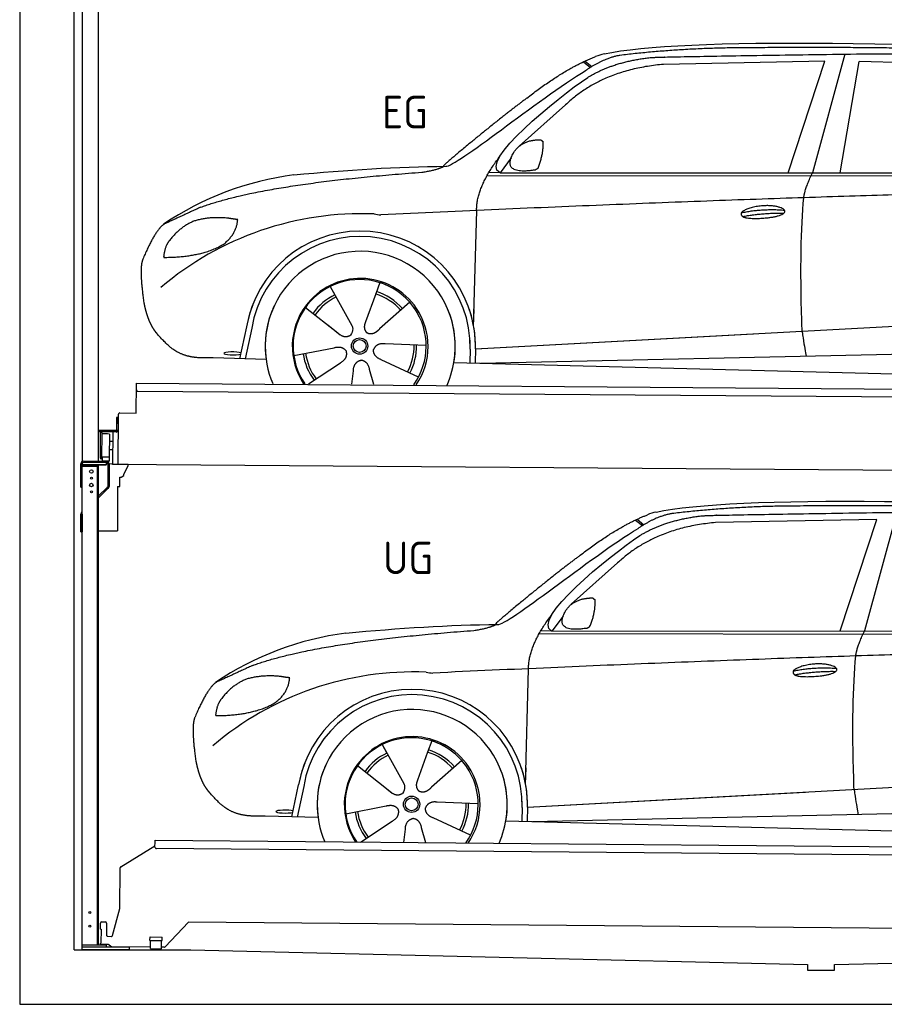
# Model space of a CAD drawing. Header units: millimetres. Extents: x -411 to 6777, y 0 to 6427.
# Tile 1 of 6: x 0 to 3183, y 0 to 3626. Entities that reach past the tile are written whole.
import ezdxf

# ---------------------------------------------------------------- set-up
doc = ezdxf.new("R2010")
doc.units = ezdxf.units.MM
for name, color, linetype, lineweight in [('car', 10, 'Continuous', 25), ('Gebäude', 7, 'Continuous', 25), ('Logo', 7, 'Continuous', 25), ('Plattform', 7, 'Continuous', 25), ('Ständer hinten', 7, 'Continuous', 25)]:
    doc.layers.add(name, color=color, linetype=linetype, lineweight=lineweight)
doc.styles.get("Standard").update_dxf_attribs({"font": 'ISOCP.SHX'})

# ---------------------------------------------------------------- blocks, each defined once
blk = doc.blocks.new('UG Plattfrom Gl550')
at = {"layer": 'Plattform'}
for p, q in [((371.8, 506.3), (498.1, 583.5)), ((498.1, 578.8), (498.2, 597.8)), ((498.2, 597.8), (498.3, 603.8)), ((498.3, 603.8), (5435.1, 560.7)), ((5429.8, 530.7), (503, 573.7)), ((368.7, 352.3), (369.4, 502.1)), ((342.2, 253.9), (368.7, 352.3)), ((297.4, 276.5), (297.6, 298.5)), ((302.6, 303.5), (314.6, 303.4)), ((319.6, 298.3), (319.2, 255.3)), ((621.4, 302.7), (535.3, 212)), ((5347, 261.5), (621.4, 302.7)), ((297.4, 276.5), (299.7, 276.5)), ((299.7, 276.5), (299.3, 225.5)), ((296.9, 220.5), (297, 225.5)), ((325.2, 220.3), (296.9, 220.5)), ((299.3, 225.5), (297, 225.5)), ((324.2, 250.3), (337.3, 250.2)), ((335.5, 213.3), (328.3, 219.2)), ((479.6, 234.9), (479.7, 247.9)), ((479.6, 234.9), (524.6, 234.5)), ((479.7, 247.9), (524.7, 247.5)), ((481.8, 204.9), (482.1, 234.9)), ((521.8, 204.6), (522.1, 234.6)), ((524.6, 234.5), (524.7, 247.5)), ((481.8, 210.9), (338.6, 212.2)), ((481.8, 204.9), (521.8, 204.6)), ((531.7, 210.5), (521.8, 210.6))]:
    blk.add_line(p, q, dxfattribs=at)
for centre, start, end in [((503.1, 578.7), 179.5, 269.5), ((374.4, 502.1), 121.4261, 179.5), ((302.6, 298.5), 89.5, 179.5), ((314.6, 298.4), 359.5, 89.5), ((324.2, 255.3), 179.5, 269.5), ((337.4, 255.2), 269.5, 344.9258), ((325.1, 215.3), 50.8402, 89.5), ((338.6, 217.2), 230.8402, 269.5), ((531.7, 215.5), 269.5, 316.4902)]:
    blk.add_arc(centre, 5, start, end, dxfattribs=at)
blk = doc.blocks.new('Palette EG Gl550')
at = {"layer": 'Plattform'}
for p, q in [((428.6, 2177), (429.5, 2287)), ((429.5, 2287), (5467.3, 2248)), ((5462.1, 2218), (434.2, 2257)), ((368.6, 2177.5), (428.6, 2177)), ((356.5, 2160.3), (356.1, 2114.3)), ((363.5, 2160.2), (356.5, 2160.3)), ((358.1, 2113.3), (358.5, 2160.3)), ((362.6, 1987.5), (363.6, 2172.5)), ((354.1, 2112.3), (292.8, 2112.8)), ((293.1, 2112.8), (293.1, 2107.8)), ((293.1, 2110.8), (355.1, 2110.3)), ((355.1, 2107.3), (293.1, 2107.8)), ((297.3, 2010.5), (298, 2104.5)), ((302, 2104.5), (301.3, 2010.5)), ((342.6, 2107.4), (341.7, 1987.7)), ((355.1, 2107.3), (355.1, 2110.3)), ((363.1, 2113.2), (358.1, 2113.3)), ((358.2, 2113.3), (363.1, 2113.2)), ((330, 2099.4), (329.3, 2015.2)), ((342.3, 2071.9), (329.8, 2072.3)), ((342.1, 2041.7), (329.5, 2041.8)), ((328.9, 2015), (303.9, 2015)), ((303.9, 2015), (303.9, 2000)), ((328.9, 2015), (303.9, 2015)), ((303.9, 2015), (303.9, 2000)), ((303.9, 2000), (328.9, 2000)), ((328.9, 2000), (303.9, 2000)), ((328.9, 2015), (328.9, 2000)), ((328.9, 2015), (328.9, 2000)), ((5465, 1948), (341.7, 1987.7))]:
    blk.add_line(p, q, dxfattribs=at)
for centre, radius, start, end in [((434.3, 2262), 5, 179.556, 269.556), ((368.6, 2172.5), 5, 89.556, 179.556), ((300, 2104.5), 2, 359.3444, 179.3444), ((354.1, 2114.3), 2.01, 269.7445, 359.3674), ((355.1, 2113.3), 3, 269.7663, 359.5554), ((355.1, 2113.3), 6, 269.556, 359.556), ((355.1, 2113.3), 6, 269.5566, 359.5553), ((302.4, 2100.4), 0.4, 179.3444, 271.7264), ((313.4, 1773.4), 326.8, 87.1681, 91.938), ((329.6, 2099.4), 0.4, 359.3444, 86.9565), ((299.3, 2010.5), 2, 179.3444, 359.3444), ((301.7, 2014.6), 0.4, 86.9623, 179.3444), ((302.7, 2023.3), 8.39, 263.3001, 278.0521), ((328.9, 2015.2), 0.4, 267.6536, 359.3444)]:
    blk.add_arc(centre, radius, start, end, dxfattribs=at)
blk = doc.blocks.new('Ständer hinten')
at = {"layer": 'Ständer hinten'}
for p, q in [((229.9, 5012), (229.9, 1998.6)), ((229.9, 5012), (289.9, 5012)), ((289.9, 2000), (289.9, 5012)), ((289.9, 4892), (312.9, 4892)), ((312.9, 4892), (312.9, 4540.7)), ((312.9, 4450.8), (312.9, 4390.7)), ((312.9, 4390.7), (289.9, 4391)), ((318.9, 1995), (235, 1995)), ((318.9, 1995), (318.9, 1987)), ((230, 1990), (230, 1987)), ((230, 1987), (318.9, 1987))]:
    blk.add_line(p, q, dxfattribs=at)
blk = doc.blocks.new('Car_EG')
at = {"layer": 'car'}
for p, q in [((3037.9, 3498.8), (2918.5, 3061.9)), ((2075.4, 3470.6), (2101.4, 3450.1)), ((2081.3, 3473.3), (2106.7, 3453.2)), ((2964.5, 3473), (2370.7, 3461.1)), ((2828.5, 3061.9), (2964.5, 3473)), ((3020.2, 3062), (3091, 3471.1)), ((3792.6, 3454.8), (3091, 3471.1)), ((2009.8, 3312.5), (1839, 3160.1)), ((1809.4, 3117), (1768.3, 3061.3)), ((1721.3, 3052.4), (4364.6, 3049.2)), ((1768.3, 3061.3), (1727, 3062.4)), ((1768.3, 3061.3), (4420.2, 3062.7)), ((1671.2, 2497.6), (1682.3, 2923.1)), ((1325.6, 2657.3), (1310.5, 2615.6)), ((1143.3, 2643.6), (1160.5, 2612.6)), ((1143.5, 2643.6), (1222.8, 2499.9)), ((1310.5, 2615.6), (1273.2, 2512.5)), ((1435.9, 2585.1), (1325, 2487)), ((1052.3, 2566.4), (1171, 2472.3)), ((1671.2, 2497.6), (1672.8, 2558.3)), ((1133.8, 2501.8), (1180.1, 2465.1)), ((1273.2, 2512.5), (1269.4, 2502.2)), ((1677.7, 2413), (3547.7, 2515.1)), ((810, 2377.3), (835.6, 2494.9)), ((854.1, 2489.5), (829.5, 2376.7)), ((1677.7, 2413), (2701.8, 2469)), ((1496.5, 2425.5), (1345.2, 2431.8)), ((1009, 2388.8), (1157.7, 2417.7)), ((1658.1, 2412.4), (1656.8, 2362)), ((1677.7, 2413), (1676.5, 2361.5)), ((1697, 2360.9), (3582.9, 2402.3)), ((907, 2374.7), (712.8, 2379.9)), ((1063.5, 2284.5), (1180.5, 2362.2)), ((1468.3, 2309.5), (1331, 2373.5)), ((1598.6, 2363.5), (3647.1, 2310.1)), ((1222.2, 2283.1), (1228.3, 2332.6)), ((1303.4, 2282.4), (1288.2, 2337.1))]:
    blk.add_line(p, q, dxfattribs=at)
for radius in [30.1, 23.6]:
    blk.add_circle((1251.5, 2423.8), radius, dxfattribs=at)
for centre, radius, start, end in [((2188.5, 3329.2), 174.5, 102.3489, 113.0153), ((1156.1, 1941.5), 1122.3, 97.5147, 123.9129), ((1259.2, 1770.1), 1141.2, 87.724, 130.3913), ((1332, 3024.5), 117.4, 256.4608, 268.6636), ((1253.6, 2422.9), 424.2, 10.1481, 170.2223), ((1253.4, 2422.7), 404.8, 358.5419, 170.499), ((1253.6, 2422.9), 350, 350.2258, 187.9239), ((1251.5, 2423.8), 245, 51.7123, 188.2101), ((1253.6, 2422.9), 250, 34.003, 143.5989), ((1251.5, 2423.8), 245, 30.221, 72.4019), ((1251.5, 2423.8), 209.6, 115.7372, 144.8747), ((1251.5, 2423.8), 200.6, 41.1155, 72.9111), ((1251.5, 2423.8), 209.6, 41.1302, 72.8747), ((1253.6, 2422.9), 424.2, 158.9384, 170.2223), ((1251.5, 2423.8), 200.6, 115.5705, 145.0215), ((1253.6, 2422.9), 350, 154.4856, 203.0931), ((1253.6, 2422.9), 350, 154.4856, 157.347), ((1253.6, 2422.9), 250, 143.5989, 213.5789), ((1251.5, 2423.8), 245, 144.4019, 214.6129), ((1253.6, 2422.9), 250, 143.5989, 147.9713), ((1251.5, 2423.8), 245, 143.0042, 147.4925), ((1251.5, 2423.8), 200.6, 41.1155, 44.3784), ((1251.5, 2423.8), 245, 324.3871, 34.5977), ((1253.6, 2422.9), 250, 325.4211, 34.003), ((1253.6, 2422.9), 250, 29.7422, 34.003), ((1253.6, 2422.9), 350, 350.2258, 23.1163), ((1253.6, 2422.9), 424.2, 358.6661, 18.6635), ((1253.6, 2422.9), 350, 335.9069, 11.3993), ((1253.6, 2422.9), 404.6, 358.5068, 9.6777), ((1253.6, 2422.9), 424.2, 358.6661, 9.1695), ((1251.5, 2423.8), 209.6, 187.7372, 216.8747), ((1251.5, 2423.8), 200.6, 187.5904, 217.0215), ((1251.5, 2423.8), 200.6, 331.5904, 1.0215), ((1251.5, 2423.8), 209.6, 331.7372, 0.8747)]:
    blk.add_arc(centre, radius, start, end, dxfattribs=at)
blk.add_ellipse((785.5, 2396.9), major_axis=(33.6, -0.3), ratio=0.157274, start_param=0.513473, end_param=5.704241, dxfattribs=at)
for points, degree in [([(2151.2, 3499.7), (2438.8, 3561.3), (3323.8, 3548), (4495.8, 3484.7)], 3), ([(2681.9, 3522.1), (2439, 3522), (2209.6, 3494.1)], 2), ([(3646, 3507.4), (3297.8, 3526.8), (2681.9, 3522.1)], 2), ([(1866.9, 3336.8), (2008, 3447.1), (2120.2, 3489.8)], 2), ([(2209.6, 3494.1), (2153.4, 3485.1), (2085, 3439.8)], 2), ([(2091.3, 3413.1), (2185.1, 3470.8), (2320.7, 3486)], 2), ([(2370.7, 3461.1), (2146.6, 3441.8), (2009.8, 3312.5)], 2), ([(1568.6, 3085.8), (1604.3, 3082), (1906.5, 3330.9), (2085, 3439.8)], 3), ([(1768.3, 3061.3), (1685.3, 3101.4), (1979.2, 3337.7), (2091.3, 3413.1)], 3), ([(1866.9, 3336.8), (1785.8, 3276.3), (1683.4, 3192.9), (1554.1, 3087.7), (1560, 3085.7)], 4), ([(1817.6, 3134.6), (1834.1, 3164.9), (1876.9, 3179)], 2), ([(1876.9, 3179), (1905.6, 3184.7), (1918.5, 3183.5)], 2), ([(1908.1, 3079.4), (1929.6, 3132.4), (1927, 3177.3)], 2), ([(1918.5, 3183.5), (1924.5, 3177.4), (1927, 3177.3)], 2), ([(1682.3, 2923.1), (1679.9, 3006.7), (1768.8, 3124)], 2), ([(1894.6, 3071.7), (1772.4, 3053), (1817.6, 3134.6)], 2), ([(1009.4, 3054.2), (1205.7, 3072.1), (1390.9, 3085.2), (1568.6, 3085.8)], 3), ([(1480.7, 3063.9), (1533.9, 3071.8), (1559.7, 3084.7)], 2), ([(667.1, 2935.4), (903.7, 3022), (1480.7, 3063.9)], 2), ([(1894.6, 3071.7), (1900.7, 3073.5), (1908.1, 3079.4)], 2), ([(2886.6, 2970), (2889.7, 3001), (2918.5, 3061.9)], 2), ([(4638.8, 2991), (3762.4, 3019.4), (1329.3, 2907.2)], 2), ([(667.1, 2935.4), (532.9, 2873.5)], 1), ([(2656.5, 2914.7), (2732, 2930.9), (2815.5, 2924.4)], 2), ([(2661.4, 2900.8), (2735.6, 2914.7), (2813.5, 2913.3)], 2), ([(532.9, 2873.5), (498.2, 2850.8), (453.2, 2743.7)], 2), ([(643.1, 2884.4), (590.8, 2863.7), (552.7, 2813.7)], 2), ([(770, 2894.2), (702.5, 2901.9), (643.1, 2884.4)], 2), ([(752.9, 2800.7), (798.9, 2837.7), (802.6, 2889.5)], 2), ([(802.6, 2889.5), (784.9, 2891.6), (770, 2894.2)], 2), ([(552.7, 2813.7), (534.5, 2793.9), (529.7, 2752.6)], 2), ([(531, 2750.3), (675.7, 2750.9), (752.9, 2800.7)], 2), ([(453.2, 2743.7), (446.7, 2727.8), (444.7, 2699.3), (445.7, 2666.9), (456.9, 2583.7)], 4), ([(529.7, 2752.6), (533.1, 2752.5), (531, 2750.3)], 2), ([(1171, 2472.3), (1194.3, 2450.4), (1217.6, 2463.8)], 2), ([(1345.2, 2431.8), (1313.5, 2435.8), (1302.5, 2411.3)], 2), ([(1157.7, 2417.7), (1188.4, 2426.4), (1203, 2403.9)], 2), ([(1180.5, 2362.2), (1208.5, 2377.6), (1203, 2403.9)], 2), ([(1331, 2373.5), (1301, 2384.5), (1302.5, 2411.3)], 2), ([(1228.3, 2332.6), (1229.5, 2364.6), (1255.5, 2371.5)], 2), ([(1288.2, 2337.1), (1282.2, 2368.5), (1255.5, 2371.5)], 2)]:
    blk.add_open_spline(points, degree=degree, dxfattribs=at)
for points, degree, knots in [([(2320.7, 3486), (2347.3, 3488), (2486.7, 3489.9), (3508.2, 3510), (4128.4, 3503.6), (4583.8, 3331), (4560.1, 3157.3)], 4, [0.0821318, 0.0821318, 0.0821318, 0.0821318, 0.0821318, 0.258851, 0.508851, 1, 1, 1, 1, 1]), ([(2656.5, 2914.7), (2660.7, 2919.8), (2681.9, 2935.9), (2764.7, 2955.3), (2879.8, 2918.1), (2770.8, 2890.5), (2686, 2891.9), (2651.7, 2895.8), (2656.5, 2914.7)], 5, [0, 0, 0, 0, 0, 0, 0.300106, 0.500106, 0.700106, 1, 1, 1, 1, 1, 1]), ([(2880.4, 2478.7), (2879.9, 2492.3), (2879.5, 2505.6), (2879.1, 2518.8), (2873.5, 2708.7), (2876, 2859.1), (2886.6, 2970)], 3, [0, 0, 0, 0, 0.064923, 0.064923, 0.064923, 1, 1, 1, 1]), ([(456.9, 2583.7), (457.7, 2579.5), (458.6, 2575.3), (459.5, 2571.1), (460.5, 2567.1), (464, 2552.3), (468, 2538.6), (472.4, 2526.1), (477.3, 2514.8)], 4, [0.4914944, 0.4914944, 0.4914944, 0.4914944, 0.4914944, 0.5422469, 0.5422469, 0.5422469, 0.5422469, 0.728655, 0.728655, 0.728655, 0.728655, 0.728655]), ([(476.9, 2515.5), (478.3, 2512.3), (479.7, 2509.2), (481.1, 2506.2), (482.6, 2503.3), (488.2, 2492.2), (494.2, 2482.8), (500.4, 2474.9), (506.9, 2467.4)], 4, [0.7288005, 0.7288005, 0.7288005, 0.7288005, 0.7288005, 0.7843928, 0.7843928, 0.7843928, 0.7843928, 1, 1, 1, 1, 1]), ([(1269.4, 2502.2), (1268.8, 2499), (1268.5, 2496), (1268.6, 2493.1), (1269, 2490.3), (1269.7, 2484.5), (1271.7, 2479.2), (1275.3, 2474.6), (1280.2, 2471.6)], 4, [0.3191838, 0.3191838, 0.3191838, 0.3191838, 0.3191838, 0.5438253, 0.5438253, 0.5438253, 0.5438253, 1, 1, 1, 1, 1]), ([(712.8, 2379.9), (688.1, 2380.6), (632.5, 2377), (596.4, 2390.9), (552.8, 2416), (506.9, 2467.4)], 4, [0, 0, 0, 0, 0, 0.597866, 1, 1, 1, 1, 1]), ([(1222.8, 2499.9), (1224.5, 2495.8), (1225.5, 2491.8), (1225.8, 2487.9), (1226.4, 2479.3), (1223.7, 2471.3), (1217.6, 2463.8)], 3, [0.2167758, 0.2167758, 0.2167758, 0.2167758, 0.4600873, 0.4600873, 0.4600873, 1, 1, 1, 1]), ([(1325, 2487), (1325, 2487), (1325, 2487), (1325, 2487), (1325, 2487), (1315.9, 2477.3), (1305.2, 2467.4), (1290.9, 2465), (1280.2, 2471.6)], 4, [-0.000003, -0.000003, -0.000003, -0.000003, -0.000003, 0, 0, 0, 0, 1, 1, 1, 1, 1]), ([(2880.4, 2478.7), (2881, 2474), (2881.7, 2469.5), (2882.4, 2465.2), (2883, 2461.2), (2883.5, 2457.3), (2884.1, 2453.5), (2888.6, 2423.3), (2892.2, 2401.2), (2894.7, 2387.2)], 3, [-0.000011, -0.000011, -0.000011, -0.000011, 0.107576, 0.107576, 0.107576, 0.206414, 0.206414, 0.206414, 1, 1, 1, 1])]:
    blk.add_open_spline(points, degree=degree, knots=knots, dxfattribs=at)
blk = doc.blocks.new('Car_147')
at = {"layer": 'car'}
for p, q in [((2266.8, 1783.3), (2292.7, 1762.8)), ((2272.6, 1786), (2298, 1765.9)), ((3155.8, 1785.7), (2562, 1773.8)), ((3019.9, 1374.6), (3155.8, 1785.7)), ((3229.2, 1811.5), (3109.9, 1374.6)), ((2201.2, 1625.2), (2030.4, 1472.8)), ((2000.7, 1429.7), (1959.6, 1374)), ((1912.6, 1365.1), (4556, 1361.9)), ((1959.6, 1374), (1918.4, 1375.1)), ((1959.6, 1374), (4611.6, 1375.4)), ((1862.5, 810.3), (1873.6, 1235.8)), ((1334.7, 956.3), (1351.9, 925.3)), ((1334.8, 956.3), (1414.2, 812.6)), ((1517, 970), (1501.9, 928.3)), ((1501.9, 928.3), (1464.5, 825.2)), ((1243.7, 879.1), (1362.3, 785)), ((1627.3, 897.8), (1516.3, 799.7)), ((1862.5, 810.3), (1864.1, 871)), ((1001.4, 690), (1027, 807.6)), ((1045.5, 802.2), (1020.9, 689.4)), ((1325.2, 814.5), (1371.4, 777.8)), ((1464.5, 825.2), (1460.7, 814.9)), ((1869, 725.7), (3739, 827.8)), ((1869, 725.7), (2893.1, 781.7)), ((1200.4, 701.5), (1349, 730.4)), ((1687.9, 738.2), (1536.6, 744.5)), ((1869, 725.7), (1867.8, 674.2)), ((1098.3, 687.4), (904.1, 692.6)), ((1849.4, 725.1), (1848.1, 674.7)), ((1888.4, 673.6), (3774.2, 715)), ((1254.9, 597.2), (1371.8, 674.9)), ((1659.6, 622.2), (1522.4, 686.2)), ((1789.9, 676.2), (3838.5, 622.8)), ((1413.6, 595.8), (1419.7, 645.3)), ((1494.8, 595.1), (1479.5, 649.8))]:
    blk.add_line(p, q, dxfattribs=at)
for radius in [30.1, 23.6]:
    blk.add_circle((1442.9, 736.5), radius, dxfattribs=at)
for centre, radius, start, end in [((2379.8, 1641.9), 174.5, 102.3489, 113.0153), ((1347.5, 254.1), 1122.3, 97.5147, 123.9129), ((1450.6, 82.8), 1141.2, 87.724, 130.3913), ((1523.4, 1337.2), 117.4, 256.4608, 268.6636), ((1445, 735.6), 424.2, 10.1481, 170.2223), ((1444.7, 735.4), 404.8, 358.5419, 170.499), ((1445, 735.6), 350, 350.2258, 187.9239), ((1442.9, 736.5), 245, 51.7123, 188.2101), ((1445, 735.6), 250, 34.003, 143.5989), ((1442.9, 736.5), 245, 30.221, 72.4019), ((1442.9, 736.5), 209.6, 115.7372, 144.8747), ((1442.9, 736.5), 200.6, 115.5705, 145.0215), ((1442.9, 736.5), 200.6, 41.1155, 72.9111), ((1442.9, 736.5), 209.6, 41.1302, 72.8747), ((1445, 735.6), 424.2, 158.9384, 170.2223), ((1445, 735.6), 350, 154.4856, 203.0931), ((1445, 735.6), 350, 154.4856, 157.347), ((1445, 735.6), 250, 143.5989, 213.5789), ((1442.9, 736.5), 245, 144.4019, 214.6129), ((1445, 735.6), 250, 143.5989, 147.9713), ((1442.9, 736.5), 245, 143.0042, 147.4925), ((1442.9, 736.5), 200.6, 41.1155, 44.3784), ((1442.9, 736.5), 245, 324.3871, 34.5977), ((1445, 735.6), 250, 325.4211, 34.003), ((1445, 735.6), 250, 29.7422, 34.003), ((1445, 735.6), 350, 350.2258, 23.1163), ((1445, 735.6), 424.2, 358.6661, 18.6635), ((1445, 735.6), 350, 335.9069, 11.3993), ((1445, 735.6), 404.6, 358.5068, 9.6777), ((1445, 735.6), 424.2, 358.6661, 9.1695), ((1442.9, 736.5), 200.6, 331.5904, 1.0215), ((1442.9, 736.5), 209.6, 331.7372, 0.8747), ((1442.9, 736.5), 209.6, 187.7372, 216.8747), ((1442.9, 736.5), 200.6, 187.5904, 217.0215)]:
    blk.add_arc(centre, radius, start, end, dxfattribs=at)
blk.add_ellipse((976.9, 709.6), major_axis=(33.6, -0.3), ratio=0.157274, start_param=0.513473, end_param=5.704241, dxfattribs=at)
for points, degree in [([(2342.5, 1812.4), (2630.1, 1874), (3515.1, 1860.7), (4687.1, 1797.4)], 3), ([(2873.2, 1834.8), (2630.4, 1834.7), (2401, 1806.8)], 2), ([(3837.4, 1820.1), (3489.2, 1839.5), (2873.2, 1834.8)], 2), ([(2058.2, 1649.5), (2199.3, 1759.8), (2311.6, 1802.5)], 2), ([(2401, 1806.8), (2344.7, 1797.8), (2276.3, 1752.5)], 2), ([(2282.7, 1725.8), (2376.5, 1783.5), (2512.1, 1798.7)], 2), ([(1760, 1398.5), (1795.6, 1394.7), (2097.9, 1643.6), (2276.3, 1752.5)], 3), ([(2562, 1773.8), (2337.9, 1754.5), (2201.2, 1625.2)], 2), ([(1959.6, 1374), (1876.6, 1414.1), (2170.6, 1650.4), (2282.7, 1725.8)], 3), ([(2058.2, 1649.5), (1977.1, 1589), (1874.8, 1505.6), (1745.4, 1400.4), (1751.4, 1398.4)], 4), ([(2009, 1447.3), (2025.5, 1477.6), (2068.2, 1491.7)], 2), ([(2068.2, 1491.7), (2096.9, 1497.4), (2109.8, 1496.2)], 2), ([(2099.5, 1392.1), (2120.9, 1445.1), (2118.3, 1490)], 2), ([(2109.8, 1496.2), (2115.9, 1490.1), (2118.3, 1490)], 2), ([(1873.6, 1235.8), (1871.3, 1319.4), (1960.2, 1436.7)], 2), ([(2086, 1384.4), (1963.8, 1365.7), (2009, 1447.3)], 2), ([(1200.7, 1366.9), (1397, 1384.8), (1582.2, 1397.9), (1760, 1398.5)], 3), ([(1672.1, 1376.6), (1725.2, 1384.5), (1751.1, 1397.4)], 2), ([(2086, 1384.4), (2092, 1386.2), (2099.5, 1392.1)], 2), ([(858.5, 1248.1), (1095.1, 1334.7), (1672.1, 1376.6)], 2), ([(3077.9, 1282.7), (3081.1, 1313.7), (3109.9, 1374.6)], 2), ([(4830.2, 1303.7), (3953.8, 1332.1), (1520.6, 1219.9)], 2), ([(858.5, 1248.1), (724.2, 1186.2)], 1), ([(2847.8, 1227.4), (2923.4, 1243.6), (3006.8, 1237.1)], 2), ([(834.4, 1197.1), (782.1, 1176.4), (744.1, 1126.4)], 2), ([(961.4, 1206.9), (893.8, 1214.6), (834.4, 1197.1)], 2), ([(944.2, 1113.4), (990.3, 1150.4), (994, 1202.2)], 2), ([(994, 1202.2), (976.3, 1204.3), (961.4, 1206.9)], 2), ([(2852.8, 1213.5), (2926.9, 1227.4), (3004.8, 1226)], 2), ([(724.2, 1186.2), (689.6, 1163.5), (644.6, 1056.4)], 2), ([(744.1, 1126.4), (725.8, 1106.6), (721.1, 1065.3)], 2), ([(722.4, 1063), (867.1, 1063.6), (944.2, 1113.4)], 2), ([(644.6, 1056.4), (638.1, 1040.5), (636, 1012), (637.1, 979.6), (648.2, 896.4)], 4), ([(721.1, 1065.3), (724.5, 1065.2), (722.4, 1063)], 2), ([(1362.3, 785), (1385.6, 763.1), (1409, 776.5)], 2), ([(1349, 730.4), (1379.8, 739.1), (1394.4, 716.6)], 2), ([(1536.6, 744.5), (1504.9, 748.5), (1493.9, 724)], 2), ([(1371.8, 674.9), (1399.8, 690.3), (1394.4, 716.6)], 2), ([(1522.4, 686.2), (1492.4, 697.2), (1493.9, 724)], 2), ([(1419.7, 645.3), (1420.9, 677.3), (1446.8, 684.2)], 2), ([(1479.5, 649.8), (1473.5, 681.2), (1446.8, 684.2)], 2)]:
    blk.add_open_spline(points, degree=degree, dxfattribs=at)
for points, degree, knots in [([(2512.1, 1798.7), (2538.6, 1800.7), (2678.1, 1802.6), (3699.5, 1822.7), (4319.8, 1816.3), (4775.2, 1643.7), (4751.5, 1470)], 4, [0.0821318, 0.0821318, 0.0821318, 0.0821318, 0.0821318, 0.258851, 0.508851, 1, 1, 1, 1, 1]), ([(3071.7, 791.4), (3071.2, 805), (3070.8, 818.3), (3070.4, 831.5), (3064.8, 1021.4), (3067.3, 1171.8), (3077.9, 1282.7)], 3, [0, 0, 0, 0, 0.064923, 0.064923, 0.064923, 1, 1, 1, 1]), ([(2847.8, 1227.4), (2852.1, 1232.5), (2873.2, 1248.6), (2956.1, 1268), (3071.1, 1230.8), (2962.2, 1203.2), (2877.4, 1204.6), (2843.1, 1208.5), (2847.8, 1227.4)], 5, [0, 0, 0, 0, 0, 0, 0.300106, 0.500106, 0.700106, 1, 1, 1, 1, 1, 1]), ([(648.2, 896.4), (649.1, 892.2), (650, 888), (650.9, 883.8), (651.9, 879.8), (655.4, 865), (659.4, 851.3), (663.8, 838.8), (668.6, 827.5)], 4, [0.4914944, 0.4914944, 0.4914944, 0.4914944, 0.4914944, 0.5422469, 0.5422469, 0.5422469, 0.5422469, 0.728655, 0.728655, 0.728655, 0.728655, 0.728655]), ([(668.3, 828.2), (669.7, 825), (671.1, 821.9), (672.5, 818.9), (673.9, 816), (679.6, 804.9), (685.5, 795.5), (691.8, 787.6), (698.3, 780.1)], 4, [0.7288005, 0.7288005, 0.7288005, 0.7288005, 0.7288005, 0.7843928, 0.7843928, 0.7843928, 0.7843928, 1, 1, 1, 1, 1]), ([(1414.2, 812.6), (1415.9, 808.5), (1416.8, 804.5), (1417.1, 800.6), (1417.8, 792), (1415.1, 784), (1409, 776.5)], 3, [0.2167758, 0.2167758, 0.2167758, 0.2167758, 0.4600873, 0.4600873, 0.4600873, 1, 1, 1, 1]), ([(1460.7, 814.9), (1460.2, 811.7), (1459.9, 808.7), (1460, 805.8), (1460.3, 803), (1461.1, 797.2), (1463.1, 791.9), (1466.6, 787.3), (1471.5, 784.3)], 4, [0.3191838, 0.3191838, 0.3191838, 0.3191838, 0.3191838, 0.5438253, 0.5438253, 0.5438253, 0.5438253, 1, 1, 1, 1, 1]), ([(1516.3, 799.7), (1516.3, 799.7), (1516.3, 799.7), (1516.3, 799.7), (1516.3, 799.7), (1507.2, 790), (1496.6, 780.1), (1482.3, 777.7), (1471.5, 784.3)], 4, [-0.000003, -0.000003, -0.000003, -0.000003, -0.000003, 0, 0, 0, 0, 1, 1, 1, 1, 1]), ([(904.1, 692.6), (879.5, 693.3), (823.8, 689.7), (787.8, 703.6), (744.1, 728.7), (698.3, 780.1)], 4, [0, 0, 0, 0, 0, 0.597866, 1, 1, 1, 1, 1]), ([(3071.7, 791.4), (3072.4, 786.7), (3073.1, 782.2), (3073.7, 777.9), (3074.3, 773.9), (3074.9, 770), (3075.5, 766.2), (3080, 736), (3083.5, 713.9), (3086, 699.9)], 3, [-0.000011, -0.000011, -0.000011, -0.000011, 0.107576, 0.107576, 0.107576, 0.206414, 0.206414, 0.206414, 1, 1, 1, 1])]:
    blk.add_open_spline(points, degree=degree, knots=knots, dxfattribs=at)
blk = doc.blocks.new('Ständer_hinten_180')
at = {"layer": 'Ständer hinten'}
for p, q in [((235, 2000), (319, 2000)), ((319, 1995), (235, 1995)), ((319, 1987), (319, 1995)), ((225, 1904), (225, 1990)), ((230, 200), (230, 1990)), ((319, 1987), (230, 1987)), ((230, 1982), (290, 1982)), ((285, 1982), (285, 218)), ((290, 218), (290, 1987)), ((324, 1990), (324, 1907.2)), ((329, 1990), (328.9, 1907.1)), ((341.8, 1989.5), (329, 1990.6)), ((341.8, 1987.7), (341.8, 1989.5)), ((399.8, 1987.2), (341.8, 1987.7)), ((383, 1951.9), (399.7, 1982.7)), ((399.7, 1982.7), (399.8, 1987.2)), ((369, 1907), (369, 1940.5)), ((369, 1940.5), (374, 1940.5)), ((374, 1940.5), (382.9, 1947.4)), ((382.9, 1947.4), (383, 1947.8)), ((383, 1947.8), (383, 1951.9)), ((225, 1904), (230, 1904)), ((290, 1872.1), (322.5, 1903.6)), ((325.9, 1900), (290, 1865.2)), ((360, 1906.3), (369, 1907)), ((360, 1906.3), (360, 1744)), ((228.1, 1812.1), (230, 1814)), ((230, 1804.9), (225, 1804.9)), ((225, 1740), (225, 1804.9)), ((230, 1804.9), (230, 1740)), ((290, 1744), (360, 1744)), ((225, 1740), (230, 1740)), ((319, 218), (230, 218)), ((319, 210), (319, 218)), ((404, 210), (230, 210)), ((404, 200), (230, 200)), ((404, 200), (404, 210))]:
    blk.add_line(p, q, dxfattribs=at)
for centre, radius in [((264, 1962), 6.5), ((264, 1937), 3.7), ((264, 1912), 6.5), ((264, 1887), 3.7), ((258.6, 338), 3.7), ((258.6, 288), 3.7)]:
    blk.add_circle(centre, radius, dxfattribs=at)
for centre, radius, start, end in [((235, 1990), 10, 90, 180), ((235, 1990), 5, 90, 180), ((319, 1990), 10, 0.0086, 89.9915), ((319, 1990), 5, 0, 90), ((319, 1907.2), 5, 314.0428, 0), ((318.9, 1907.1), 10, 314.1186, 0), ((235, 1804.9), 10, 134.1186, 180)]:
    blk.add_arc(centre, radius, start, end, dxfattribs=at)
blk = doc.blocks.new('Gebäude_365_GT180')
at = {"layer": 'Gebäude'}
for p, q in [((0, 5850), (0, 0)), ((200, 200), (200, 5650)), ((200, 200), (630.1, 200)), ((630.1, 200), (2900, 146.1)), ((3000, 146.1), (5231.6, 200)), ((2900, 146.1), (2900, 126.1)), ((3000, 126.1), (3000, 146.1)), ((2900, 126.1), (3000, 126.1)), ((0, 0), (5900, 0))]:
    blk.add_line(p, q, dxfattribs=at)

msp = doc.modelspace()

# ---------------------------------------------------------------- block references
for name in ['Gebäude_365_GT180', 'Car_EG', 'Palette EG Gl550', 'Ständer_hinten_180', 'Car_147', 'UG Plattfrom Gl550']:
    msp.add_blockref(name, (0, 0))
at = {"layer": 'Ständer hinten'}
msp.add_blockref('Ständer hinten', (0, 0), dxfattribs=at)

# ---------------------------------------------------------------- texts
msp.add_text('UG', height=120).set_placement((1337.66, 1583.58))
at = {"layer": 'Logo'}
msp.add_text('EG', height=120, dxfattribs=at).set_placement((1334, 3225.32))

doc.saveas('drawing.dxf')
